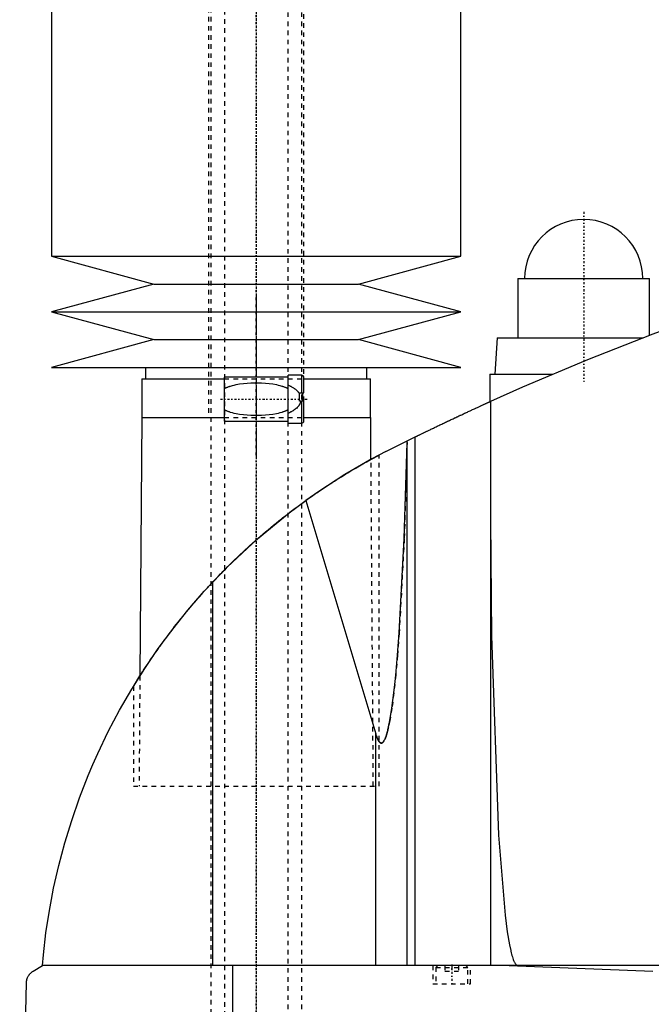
# Model space of a CAD drawing. Extents: x -502 to 174, y -319 to 715.
# Tile 3 of 7: x -502 to -363, y 129 to 345. Entities that reach past the tile are written whole.
import ezdxf

# ---------------------------------------------------------------- set-up
doc = ezdxf.new("R2010")
doc.units = 0
doc.linetypes.add('CENTER', pattern=[1.5, 0.45, -0.5, 0.05, -0.5])
doc.linetypes.add('DASHED', pattern=[2, 1, -1])
for name, color, linetype in [('AM_0', 7, 'CONTINUOUS'), ('AM_3', 7, 'DASHED'), ('AM_7', 7, 'CENTER')]:
    doc.layers.add(name, color=color, linetype=linetype)

msp = doc.modelspace()

# ---------------------------------------------------------------- linework, layer by layer
at = {"layer": 'AM_0', "color": 7, "linetype": 'CONTINUOUS'}
for p, q in [((-495, 435.5), (-495, 292.9)), ((-405, 292.9), (-405, 435.5)), ((-495, 292.9), (-472.5, 286.8)), ((-495, 292.9), (-405, 292.9)), ((-427.5, 286.8), (-405, 292.9)), ((-392.5, 288), (-392.5, 275)), ((-392.5, 288), (-363.5, 288)), ((-363.5, 275.54), (-363.5, 288)), ((-472.5, 286.8), (-495, 280.7)), ((-472.5, 286.8), (-427.5, 286.8)), ((-405, 280.7), (-427.5, 286.8)), ((-495, 280.7), (-472.5, 274.6)), ((-495, 280.7), (-405, 280.7)), ((-427.5, 274.6), (-405, 280.7)), ((-397, 275), (-397.5, 267)), ((-397, 275), (-364.91, 275)), ((-472.5, 274.6), (-495, 268.5)), ((-472.5, 274.6), (-427.5, 274.6)), ((-405, 268.5), (-427.5, 274.6)), ((-495, 268.5), (-405, 268.5)), ((-474.35, 268.5), (-474.35, 266)), ((-425.65, 266), (-425.65, 268.5)), ((-443, 266.35), (-457, 266.35)), ((-457, 256.65), (-457, 266.35)), ((-440, 266.75), (-443, 266.75)), ((-443, 256.25), (-443, 266.75)), ((-440, 262.9), (-440, 266.75)), ((-439.5, 262.9), (-439.5, 266.25)), ((-398.65, 267), (-398.65, 260.94)), ((-398.65, 267), (-384.81, 267)), ((-475.15, 266), (-475.15, 257.5)), ((-475.15, 266), (-457, 266)), ((-439.5, 266), (-424.85, 266)), ((-424.85, 257.5), (-424.85, 266)), ((-440.5, 261.1), (-440.5, 262.9)), ((-440.5, 262.9), (-439.5, 262.9)), ((-439.83, 262.9), (-439.83, 261.1)), ((-439.5, 261.1), (-440.5, 261.1)), ((-440, 256.25), (-440, 261.1)), ((-439.5, 256.75), (-439.5, 261.1)), ((-398.5, 261.01), (-398.5, 137.05)), ((-475.18, 257.5), (-475.58, 200.68)), ((-475.18, 257.5), (-457, 257.5)), ((-439.5, 257.5), (-424.82, 257.5)), ((-424.76, 248.27), (-424.82, 257.5)), ((-457, 256.65), (-443, 256.65)), ((-443, 256.25), (-440, 256.25)), ((-421.5, 250), (-415.04, 253.21)), ((-415.04, 137.05), (-415.04, 253.21)), ((-416.82, 252), (-416.82, 252.34)), ((-416.82, 137.05), (-416.82, 252)), ((-424.76, 248.27), (-423, 249.22)), ((-439.07, 239.26), (-423.7, 187.93)), ((-459.54, 137.05), (-459.54, 221.33)), ((-477, 198.4), (-475.58, 200.68)), ((-423.7, 137.05), (-423.7, 187.93)), ((-499, 135.85), (-497, 137.05)), ((-105.5, 137.05), (-497, 137.05)), ((-455.15, 76.5), (-455.15, 137.05)), ((-394.4, 137.05), (-362.76, 135.85)), ((-502, 76.5), (-500.5, 133.35))]:
    msp.add_line(p, q, dxfattribs=at)
for points in [[(-355.5, 278.5, 0), (-362.76, 275.82, 0), (-377.17, 270.17, 0), (-391.43, 264.15, 0), (-398.5, 261.01, 0)], [(-415.04, 253.21, 0), (-415, 253.23, 0), (-414.92, 253.27, 0), (-414.83, 253.31, 0), (-414.79, 253.34, 0), (-414.74, 253.36, 0), (-414.64, 253.41, 0), (-414.54, 253.46, 0), (-414.43, 253.51, 0), (-414.31, 253.57, 0), (-414.19, 253.63, 0), (-414.13, 253.66, 0), (-414.07, 253.69, 0), (-413.94, 253.75, 0), (-413.81, 253.82, 0), (-413.67, 253.88, 0), (-413.53, 253.95, 0), (-413.39, 254.02, 0), (-413.32, 254.05, 0), (-413.24, 254.09, 0), (-413.09, 254.16, 0), (-412.94, 254.23, 0), (-412.87, 254.27, 0), (-412.79, 254.31, 0), (-412.63, 254.39, 0), (-412.47, 254.47, 0), (-412.38, 254.51, 0), (-412.3, 254.55, 0), (-412.13, 254.63, 0), (-411.95, 254.71, 0), (-411.77, 254.8, 0), (-411.59, 254.89, 0), (-411.4, 254.98, 0), (-411.31, 255.02, 0), (-411.22, 255.07, 0), (-411.02, 255.16, 0), (-410.83, 255.26, 0), (-410.63, 255.35, 0), (-410.43, 255.45, 0), (-410.23, 255.54, 0), (-410.13, 255.59, 0), (-410.03, 255.64, 0), (-409.82, 255.74, 0), (-409.61, 255.84, 0), (-409.41, 255.94, 0), (-409.2, 256.04, 0), (-408.99, 256.14, 0), (-408.88, 256.19, 0), (-408.78, 256.24, 0), (-408.57, 256.34, 0), (-408.36, 256.44, 0), (-408.15, 256.54, 0), (-407.94, 256.64, 0), (-407.73, 256.73, 0), (-407.62, 256.78, 0), (-407.52, 256.83, 0), (-407.31, 256.93, 0), (-407.11, 257.03, 0), (-406.9, 257.12, 0), (-406.7, 257.22, 0), (-406.49, 257.32, 0), (-406.39, 257.37, 0), (-406.29, 257.41, 0), (-406.08, 257.51, 0), (-405.87, 257.61, 0), (-405.76, 257.66, 0), (-405.66, 257.71, 0), (-405.44, 257.81, 0), (-405.23, 257.91, 0), (-405.13, 257.96, 0), (-405.02, 258.01, 0), (-404.81, 258.1, 0), (-404.6, 258.2, 0), (-404.39, 258.3, 0), (-404.19, 258.4, 0), (-403.98, 258.49, 0), (-403.88, 258.54, 0), (-403.78, 258.59, 0), (-403.57, 258.68, 0), (-403.37, 258.77, 0), (-403.17, 258.87, 0), (-402.98, 258.96, 0), (-402.78, 259.05, 0), (-402.69, 259.09, 0), (-402.59, 259.13, 0), (-402.41, 259.22, 0), (-402.22, 259.31, 0), (-402.04, 259.39, 0), (-401.87, 259.47, 0), (-401.7, 259.55, 0), (-401.61, 259.59, 0), (-401.53, 259.63, 0), (-401.36, 259.7, 0), (-401.2, 259.77, 0), (-401.05, 259.85, 0), (-400.9, 259.92, 0), (-400.75, 259.98, 0), (-400.67, 260.02, 0), (-400.6, 260.05, 0), (-400.46, 260.12, 0), (-400.32, 260.18, 0), (-400.18, 260.24, 0), (-400.05, 260.3, 0), (-399.92, 260.36, 0), (-399.86, 260.39, 0), (-399.8, 260.42, 0), (-399.68, 260.47, 0), (-399.56, 260.52, 0), (-399.51, 260.55, 0), (-399.45, 260.57, 0), (-399.35, 260.62, 0), (-399.25, 260.67, 0), (-399.2, 260.69, 0), (-399.16, 260.71, 0), (-399.07, 260.75, 0), (-398.99, 260.78, 0), (-398.91, 260.82, 0), (-398.84, 260.85, 0), (-398.78, 260.88, 0), (-398.75, 260.89, 0), (-398.72, 260.9, 0), (-398.67, 260.93, 0), (-398.63, 260.95, 0), (-398.59, 260.96, 0), (-398.56, 260.98, 0), (-398.54, 260.99, 0), (-398.53, 260.99, 0), (-398.52, 261, 0), (-398.51, 261, 0), (-398.5, 261.01, 0), (-398.5, 261.01, 0)], [(-423.7, 187.93, 0), (-423.67, 187.8, 0), (-423.59, 187.55, 0), (-423.51, 187.32, 0), (-423.47, 187.22, 0), (-423.43, 187.11, 0), (-423.35, 186.92, 0), (-423.27, 186.74, 0), (-423.19, 186.58, 0), (-423.11, 186.44, 0), (-423.03, 186.32, 0), (-422.99, 186.26, 0), (-422.98, 186.25, 0), (-422.97, 186.24, 0), (-422.96, 186.22, 0), (-422.95, 186.21, 0), (-422.94, 186.2, 0), (-422.93, 186.19, 0), (-422.92, 186.17, 0), (-422.9, 186.16, 0), (-422.89, 186.14, 0), (-422.88, 186.13, 0), (-422.87, 186.12, 0), (-422.86, 186.12, 0), (-422.85, 186.1, 0), (-422.84, 186.09, 0), (-422.82, 186.08, 0), (-422.81, 186.07, 0), (-422.8, 186.06, 0), (-422.79, 186.05, 0), (-422.78, 186.05, 0), (-422.77, 186.03, 0), (-422.76, 186.03, 0), (-422.74, 186.02, 0), (-422.73, 186.01, 0), (-422.72, 186, 0), (-422.71, 186, 0), (-422.7, 185.99, 0), (-422.69, 185.98, 0), (-422.68, 185.98, 0), (-422.66, 185.97, 0), (-422.65, 185.97, 0), (-422.64, 185.96, 0), (-422.63, 185.96, 0), (-422.62, 185.96, 0), (-422.61, 185.95, 0), (-422.6, 185.95, 0), (-422.58, 185.94, 0), (-422.57, 185.94, 0), (-422.56, 185.94, 0), (-422.55, 185.94, 0), (-422.54, 185.94, 0), (-422.53, 185.94, 0), (-422.52, 185.94, 0), (-422.51, 185.94, 0), (-422.5, 185.94, 0), (-422.49, 185.94, 0), (-422.48, 185.94, 0), (-422.47, 185.94, 0), (-422.46, 185.94, 0), (-422.45, 185.94, 0), (-422.44, 185.94, 0), (-422.42, 185.94, 0), (-422.41, 185.95, 0), (-422.4, 185.95, 0), (-422.39, 185.95, 0), (-422.38, 185.95, 0), (-422.37, 185.96, 0), (-422.36, 185.96, 0), (-422.34, 185.97, 0), (-422.33, 185.97, 0), (-422.32, 185.98, 0), (-422.31, 185.98, 0), (-422.3, 185.99, 0), (-422.29, 185.99, 0), (-422.28, 186, 0), (-422.27, 186.01, 0), (-422.26, 186.01, 0), (-422.25, 186.02, 0), (-422.24, 186.03, 0), (-422.23, 186.03, 0), (-422.22, 186.04, 0), (-422.21, 186.05, 0), (-422.2, 186.06, 0), (-422.18, 186.07, 0), (-422.17, 186.08, 0), (-422.16, 186.09, 0), (-422.15, 186.1, 0), (-422.14, 186.11, 0), (-422.13, 186.12, 0), (-422.12, 186.13, 0), (-422.1, 186.15, 0), (-422.09, 186.16, 0), (-422.08, 186.18, 0), (-422.07, 186.19, 0), (-422.06, 186.19, 0), (-422.05, 186.21, 0), (-422.04, 186.23, 0), (-422.03, 186.23, 0), (-422.02, 186.24, 0), (-422.01, 186.26, 0), (-422, 186.28, 0), (-421.99, 186.29, 0), (-421.98, 186.3, 0), (-421.97, 186.32, 0), (-421.96, 186.34, 0), (-421.91, 186.41, 0), (-421.83, 186.54, 0), (-421.75, 186.7, 0), (-421.67, 186.87, 0), (-421.59, 187.06, 0), (-421.55, 187.16, 0), (-421.51, 187.27, 0), (-421.43, 187.49, 0), (-421.36, 187.73, 0), (-421.28, 187.99, 0), (-421.2, 188.26, 0), (-421.12, 188.55, 0), (-421.08, 188.71, 0), (-421.04, 188.86, 0), (-420.97, 189.19, 0), (-420.89, 189.53, 0), (-420.62, 190.86, 0), (-420.17, 193.61, 0), (-419.73, 196.94, 0), (-419.52, 198.82, 0), (-419.32, 200.83, 0), (-418.92, 205.25, 0), (-418.55, 210.17, 0), (-417.45, 230.88, 0), (-416.82, 252, 0)], [(-421.5, 250, 0), (-424.54, 248.39, 0), (-430.48, 244.95, 0), (-436.26, 241.23, 0), (-439.07, 239.26, 0)], [(-459.54, 221.33, 0), (-456.38, 224.59, 0), (-449.74, 230.79, 0), (-442.72, 236.55, 0), (-439.07, 239.26, 0)], [(-398.5, 234.82, 0), (-398.3, 209.52, 0), (-396.74, 165.69, 0), (-395.27, 148.1, 0), (-394.8, 144.49, 0), (-394.3, 141.58, 0), (-394.05, 140.38, 0), (-394.01, 140.2, 0), (-393.93, 139.85, 0), (-393.84, 139.52, 0), (-393.8, 139.37, 0), (-393.76, 139.22, 0), (-393.67, 138.93, 0), (-393.58, 138.66, 0), (-393.5, 138.41, 0), (-393.41, 138.19, 0), (-393.33, 137.98, 0), (-393.28, 137.89, 0), (-393.24, 137.8, 0), (-393.15, 137.63, 0), (-393.07, 137.49, 0), (-393.02, 137.41, 0), (-393, 137.39, 0), (-392.99, 137.37, 0), (-392.98, 137.36, 0), (-392.97, 137.35, 0), (-392.96, 137.33, 0), (-392.94, 137.32, 0), (-392.93, 137.3, 0), (-392.91, 137.28, 0), (-392.9, 137.27, 0), (-392.89, 137.26, 0), (-392.89, 137.25, 0), (-392.87, 137.24, 0), (-392.86, 137.22, 0), (-392.84, 137.21, 0), (-392.83, 137.2, 0), (-392.81, 137.18, 0), (-392.81, 137.18, 0), (-392.8, 137.17, 0), (-392.78, 137.16, 0), (-392.77, 137.15, 0), (-392.76, 137.14, 0), (-392.75, 137.14, 0), (-392.74, 137.13, 0), (-392.73, 137.12, 0), (-392.72, 137.11, 0), (-392.71, 137.11, 0), (-392.7, 137.1, 0), (-392.68, 137.09, 0), (-392.67, 137.09, 0), (-392.65, 137.08, 0), (-392.64, 137.08, 0), (-392.63, 137.07, 0), (-392.62, 137.07, 0), (-392.61, 137.07, 0), (-392.59, 137.06, 0), (-392.58, 137.06, 0), (-392.57, 137.06, 0), (-392.55, 137.05, 0), (-392.54, 137.05, 0), (-392.54, 137.05, 0), (-392.52, 137.05, 0), (-392.51, 137.05, 0), (-392.5, 137.05, 0)], [(-497, 137.05, 0), (-496.78, 139.43, 0), (-496.22, 144.25, 0), (-495.47, 149.13, 0), (-495.02, 151.59, 0), (-494.53, 154.06, 0), (-493.41, 159.01, 0), (-492.08, 163.98, 0), (-490.56, 168.95, 0), (-488.85, 173.89, 0), (-486.93, 178.8, 0), (-485.9, 181.24, 0), (-484.82, 183.66, 0), (-482.52, 188.45, 0), (-480.04, 193.17, 0), (-477.37, 197.79, 0), (-474.52, 202.31, 0), (-471.52, 206.7, 0), (-469.96, 208.86, 0), (-468.36, 210.97, 0), (-465.02, 215.13, 0), (-461.43, 219.28, 0), (-459.54, 221.33, 0)], [(-500.5, 133.35, 0), (-500.5, 133.35, 0), (-500.5, 133.36, 0), (-500.5, 133.37, 0), (-500.5, 133.38, 0), (-500.5, 133.38, 0), (-500.5, 133.39, 0), (-500.5, 133.4, 0), (-500.5, 133.43, 0), (-500.49, 133.48, 0), (-500.49, 133.51, 0), (-500.49, 133.53, 0), (-500.48, 133.58, 0), (-500.48, 133.63, 0), (-500.47, 133.68, 0), (-500.46, 133.73, 0), (-500.46, 133.78, 0), (-500.45, 133.8, 0), (-500.45, 133.82, 0), (-500.44, 133.86, 0), (-500.43, 133.9, 0), (-500.42, 133.94, 0), (-500.41, 133.98, 0), (-500.4, 134.02, 0), (-500.4, 134.04, 0), (-500.39, 134.05, 0), (-500.38, 134.09, 0), (-500.37, 134.12, 0), (-500.37, 134.14, 0), (-500.36, 134.16, 0), (-500.35, 134.19, 0), (-500.34, 134.22, 0), (-500.33, 134.24, 0), (-500.33, 134.26, 0), (-500.32, 134.29, 0), (-500.3, 134.32, 0), (-500.26, 134.43, 0), (-500.18, 134.59, 0), (-500.1, 134.75, 0), (-500.02, 134.88, 0), (-499.94, 135, 0), (-499.9, 135.06, 0), (-499.86, 135.11, 0), (-499.77, 135.22, 0), (-499.67, 135.32, 0), (-499.58, 135.41, 0), (-499.48, 135.51, 0), (-499.38, 135.59, 0), (-499.33, 135.63, 0), (-499.27, 135.67, 0), (-499.17, 135.75, 0), (-499.06, 135.82, 0), (-499, 135.85, 0)]]:
    msp.add_polyline3d(points, dxfattribs=at)
for centre, radius, start, end in [((-378, 288), 13, 0, 180), ((-440, 266.25), 0.5, 0, 90), ((-440, 256.75), 0.5, 270, 0)]:
    msp.add_arc(centre, radius, start, end, dxfattribs=at)
at = {"layer": 'AM_3', "color": 6, "linetype": 'DASHED'}
for p, q in [((-457, 629), (-457, -50.5)), ((-443, -50.5), (-443, 629)), ((-460, 613.5), (-460, -20.5)), ((-440, -10.5), (-440, 609.9)), ((-460.5, 435.5), (-460.5, 257.5)), ((-439.5, 261.1), (-439.5, 435.5)), ((-457, 266), (-439.5, 266)), ((-440.5, 262.69), (-440.5, 262.9)), ((-439.83, 261.1), (-440, 261.1)), ((-457, 257.5), (-439.5, 257.5)), ((-423, 176.5), (-423, 249.22)), ((-424.25, 176.5), (-424.76, 248.27)), ((-475.58, 200.68), (-475.75, 176.5)), ((-477, 198.4), (-477, 176.5)), ((-477, 176.5), (-423, 176.5)), ((-411.15, 137.05), (-411.15, 133.05)), ((-410.1, 137.05), (-410.5, 136.65)), ((-410.5, 136.65), (-410.5, 133.05)), ((-410.5, 136.65), (-403.5, 136.65)), ((-408.5, 137.05), (-408.5, 135.8)), ((-407, 137.05), (-407, 135.8)), ((-405.5, 137.05), (-405.5, 135.8)), ((-403.5, 136.65), (-403.9, 137.05)), ((-403.5, 133.05), (-403.5, 136.65)), ((-402.85, 133.05), (-402.85, 137.05)), ((-408.5, 135.8), (-405.5, 135.8)), ((-411.15, 133.05), (-402.85, 133.05))]:
    msp.add_line(p, q, dxfattribs=at)
for points in [[(-457, 263.85, 0), (-456.94, 263.88, 0), (-456.83, 263.93, 0), (-456.72, 263.99, 0), (-456.66, 264.01, 0), (-456.61, 264.04, 0), (-456.49, 264.09, 0), (-456.37, 264.14, 0), (-456.26, 264.18, 0), (-456.14, 264.23, 0), (-456.02, 264.27, 0), (-455.95, 264.29, 0), (-455.89, 264.31, 0), (-455.77, 264.35, 0), (-455.65, 264.39, 0), (-455.21, 264.52, 0), (-454.82, 264.62, 0), (-454.43, 264.7, 0), (-453.64, 264.84, 0), (-452.82, 264.95, 0), (-452.01, 265.03, 0), (-451.19, 265.07, 0), (-450.39, 265.1, 0), (-450, 265.1, 0), (-449.61, 265.1, 0), (-448.81, 265.07, 0), (-447.99, 265.03, 0), (-447.18, 264.95, 0), (-446.36, 264.84, 0), (-445.57, 264.7, 0), (-445.18, 264.62, 0), (-444.79, 264.52, 0), (-444.35, 264.39, 0), (-444.23, 264.35, 0), (-444.11, 264.31, 0), (-444.05, 264.29, 0), (-443.98, 264.27, 0), (-443.86, 264.23, 0), (-443.74, 264.18, 0), (-443.63, 264.14, 0), (-443.51, 264.09, 0), (-443.39, 264.04, 0), (-443.34, 264.01, 0), (-443.28, 263.99, 0), (-443.17, 263.93, 0), (-443.06, 263.88, 0), (-443, 263.85, 0)], [(-443, 264.59, 0), (-442.92, 264.56, 0), (-442.75, 264.49, 0), (-442.58, 264.41, 0), (-442.5, 264.37, 0), (-442.42, 264.33, 0), (-442.26, 264.25, 0), (-442.1, 264.16, 0), (-441.94, 264.07, 0), (-441.79, 263.98, 0), (-441.64, 263.88, 0), (-441.57, 263.83, 0), (-441.5, 263.78, 0), (-441.36, 263.67, 0), (-441.22, 263.56, 0), (-441.1, 263.44, 0), (-440.97, 263.32, 0), (-440.86, 263.19, 0), (-440.8, 263.13, 0), (-440.75, 263.06, 0), (-440.64, 262.92, 0), (-440.55, 262.77, 0), (-440.5, 262.69, 0)], [(-440.21, 261.1, 0), (-440.21, 261.08, 0), (-440.22, 261.04, 0), (-440.23, 261.01, 0), (-440.23, 260.99, 0), (-440.24, 260.97, 0), (-440.24, 260.93, 0), (-440.25, 260.89, 0), (-440.27, 260.86, 0), (-440.28, 260.82, 0), (-440.29, 260.78, 0), (-440.29, 260.76, 0), (-440.3, 260.75, 0), (-440.31, 260.71, 0), (-440.33, 260.67, 0), (-440.34, 260.64, 0), (-440.36, 260.6, 0), (-440.37, 260.57, 0), (-440.38, 260.55, 0), (-440.39, 260.53, 0), (-440.4, 260.49, 0), (-440.42, 260.46, 0), (-440.43, 260.44, 0), (-440.44, 260.43, 0), (-440.46, 260.39, 0), (-440.47, 260.36, 0), (-440.48, 260.34, 0), (-440.49, 260.32, 0), (-440.51, 260.29, 0), (-440.53, 260.26, 0), (-440.55, 260.23, 0), (-440.57, 260.19, 0), (-440.59, 260.16, 0), (-440.6, 260.15, 0), (-440.61, 260.13, 0), (-440.63, 260.1, 0), (-440.65, 260.07, 0), (-440.73, 259.97, 0), (-440.87, 259.8, 0), (-441.01, 259.64, 0), (-441.17, 259.49, 0), (-441.25, 259.42, 0), (-441.34, 259.35, 0), (-441.51, 259.21, 0), (-441.69, 259.09, 0), (-441.88, 258.96, 0), (-442.07, 258.85, 0), (-442.27, 258.74, 0), (-442.38, 258.69, 0), (-442.48, 258.64, 0), (-442.69, 258.54, 0), (-442.89, 258.45, 0), (-443, 258.41, 0)], [(-443, 259.15, 0), (-443.06, 259.12, 0), (-443.17, 259.07, 0), (-443.28, 259.01, 0), (-443.34, 258.99, 0), (-443.39, 258.96, 0), (-443.51, 258.91, 0), (-443.63, 258.86, 0), (-443.74, 258.82, 0), (-443.86, 258.77, 0), (-443.98, 258.73, 0), (-444.05, 258.71, 0), (-444.11, 258.69, 0), (-444.23, 258.65, 0), (-444.35, 258.61, 0), (-444.79, 258.48, 0), (-445.18, 258.38, 0), (-445.57, 258.3, 0), (-446.36, 258.16, 0), (-447.18, 258.05, 0), (-447.99, 257.97, 0), (-448.81, 257.93, 0), (-449.61, 257.9, 0), (-450, 257.9, 0), (-450.39, 257.9, 0), (-451.19, 257.93, 0), (-452.01, 257.97, 0), (-452.82, 258.05, 0), (-453.64, 258.16, 0), (-454.43, 258.3, 0), (-454.82, 258.38, 0), (-455.21, 258.48, 0), (-455.65, 258.61, 0), (-455.77, 258.65, 0), (-455.89, 258.69, 0), (-455.95, 258.71, 0), (-456.02, 258.73, 0), (-456.14, 258.77, 0), (-456.26, 258.82, 0), (-456.37, 258.86, 0), (-456.49, 258.91, 0), (-456.61, 258.96, 0), (-456.66, 258.99, 0), (-456.72, 259.01, 0), (-456.83, 259.07, 0), (-456.94, 259.12, 0), (-457, 259.15, 0)], [(-416.82, 252, 0), (-417.45, 230.88, 0), (-418.55, 210.17, 0), (-418.92, 205.25, 0), (-419.32, 200.83, 0), (-419.52, 198.82, 0), (-419.73, 196.94, 0), (-420.17, 193.61, 0), (-420.62, 190.86, 0), (-420.89, 189.53, 0), (-420.97, 189.19, 0), (-421.04, 188.86, 0), (-421.08, 188.71, 0), (-421.12, 188.55, 0), (-421.2, 188.26, 0), (-421.28, 187.99, 0), (-421.36, 187.73, 0), (-421.43, 187.49, 0), (-421.51, 187.27, 0), (-421.55, 187.16, 0), (-421.59, 187.06, 0), (-421.67, 186.87, 0), (-421.75, 186.7, 0), (-421.83, 186.54, 0), (-421.91, 186.41, 0), (-421.96, 186.34, 0), (-421.97, 186.32, 0), (-421.98, 186.3, 0), (-421.99, 186.29, 0), (-422, 186.28, 0), (-422.01, 186.26, 0), (-422.02, 186.24, 0), (-422.03, 186.23, 0), (-422.04, 186.23, 0), (-422.05, 186.21, 0), (-422.06, 186.19, 0), (-422.07, 186.19, 0), (-422.08, 186.18, 0), (-422.09, 186.16, 0), (-422.1, 186.15, 0), (-422.12, 186.13, 0), (-422.13, 186.12, 0), (-422.14, 186.11, 0), (-422.15, 186.1, 0), (-422.16, 186.09, 0), (-422.17, 186.08, 0), (-422.18, 186.07, 0), (-422.2, 186.06, 0), (-422.21, 186.05, 0), (-422.22, 186.04, 0), (-422.23, 186.03, 0), (-422.24, 186.03, 0), (-422.25, 186.02, 0), (-422.26, 186.01, 0), (-422.27, 186.01, 0), (-422.28, 186, 0), (-422.29, 185.99, 0), (-422.3, 185.99, 0), (-422.31, 185.98, 0), (-422.32, 185.98, 0), (-422.33, 185.97, 0), (-422.34, 185.97, 0), (-422.36, 185.96, 0), (-422.37, 185.96, 0), (-422.38, 185.95, 0), (-422.39, 185.95, 0), (-422.4, 185.95, 0), (-422.41, 185.95, 0), (-422.42, 185.94, 0), (-422.44, 185.94, 0), (-422.45, 185.94, 0), (-422.46, 185.94, 0), (-422.47, 185.94, 0), (-422.48, 185.94, 0), (-422.49, 185.94, 0), (-422.5, 185.94, 0), (-422.51, 185.94, 0), (-422.52, 185.94, 0), (-422.53, 185.94, 0), (-422.54, 185.94, 0), (-422.55, 185.94, 0), (-422.56, 185.94, 0), (-422.57, 185.94, 0), (-422.58, 185.94, 0), (-422.6, 185.95, 0), (-422.61, 185.95, 0), (-422.62, 185.96, 0), (-422.63, 185.96, 0), (-422.64, 185.96, 0), (-422.65, 185.97, 0), (-422.66, 185.97, 0), (-422.68, 185.98, 0), (-422.69, 185.98, 0), (-422.7, 185.99, 0), (-422.71, 186, 0), (-422.72, 186, 0), (-422.73, 186.01, 0), (-422.74, 186.02, 0), (-422.76, 186.03, 0), (-422.77, 186.03, 0), (-422.78, 186.05, 0), (-422.79, 186.05, 0), (-422.8, 186.06, 0), (-422.81, 186.07, 0), (-422.82, 186.08, 0), (-422.84, 186.09, 0), (-422.85, 186.1, 0), (-422.86, 186.12, 0), (-422.87, 186.12, 0), (-422.88, 186.13, 0), (-422.89, 186.14, 0), (-422.9, 186.16, 0), (-422.92, 186.17, 0), (-422.93, 186.19, 0), (-422.94, 186.2, 0), (-422.95, 186.21, 0), (-422.96, 186.22, 0), (-422.97, 186.24, 0), (-422.98, 186.25, 0), (-422.99, 186.26, 0), (-423, 186.27, 0), (-423.01, 186.29, 0), (-423.02, 186.31, 0), (-423.03, 186.32, 0), (-423.04, 186.33, 0), (-423.05, 186.35, 0), (-423.06, 186.37, 0), (-423.11, 186.44, 0), (-423.19, 186.58, 0), (-423.27, 186.74, 0), (-423.35, 186.92, 0), (-423.43, 187.11, 0), (-423.47, 187.22, 0), (-423.51, 187.32, 0), (-423.59, 187.55, 0), (-423.67, 187.8, 0), (-423.7, 187.93, 0)], [(-475.58, 200.68, 0), (-475.47, 200.85, 0), (-475.24, 201.21, 0), (-475, 201.58, 0), (-474.87, 201.77, 0), (-474.75, 201.97, 0), (-474.48, 202.38, 0), (-474.2, 202.8, 0), (-473.91, 203.23, 0), (-473.62, 203.67, 0), (-473.31, 204.13, 0), (-473.15, 204.36, 0), (-472.99, 204.59, 0), (-472.67, 205.06, 0), (-472.34, 205.54, 0), (-472, 206.02, 0), (-471.66, 206.51, 0), (-471.31, 206.99, 0), (-471.14, 207.24, 0), (-470.96, 207.48, 0), (-470.61, 207.97, 0), (-470.25, 208.46, 0), (-470.07, 208.7, 0), (-469.88, 208.95, 0), (-469.51, 209.46, 0), (-469.12, 209.97, 0), (-468.93, 210.22, 0), (-468.73, 210.48, 0), (-468.33, 211, 0), (-467.93, 211.53, 0), (-467.51, 212.06, 0), (-467.09, 212.59, 0), (-466.66, 213.13, 0), (-466.44, 213.4, 0), (-466.22, 213.67, 0), (-465.77, 214.22, 0), (-465.32, 214.77, 0), (-464.87, 215.32, 0), (-464.4, 215.87, 0), (-463.93, 216.43, 0), (-463.69, 216.7, 0), (-463.45, 216.98, 0), (-462.97, 217.54, 0), (-462.48, 218.1, 0), (-461.98, 218.65, 0), (-461.48, 219.21, 0), (-460.98, 219.77, 0), (-460.72, 220.05, 0), (-460.47, 220.33, 0), (-459.95, 220.88, 0), (-459.43, 221.44, 0), (-458.91, 221.99, 0), (-458.38, 222.54, 0), (-457.85, 223.09, 0), (-457.58, 223.37, 0), (-457.32, 223.64, 0), (-456.78, 224.18, 0), (-456.24, 224.73, 0), (-455.69, 225.26, 0), (-455.15, 225.8, 0), (-454.6, 226.33, 0), (-454.33, 226.59, 0), (-454.05, 226.85, 0), (-453.5, 227.38, 0), (-452.95, 227.89, 0), (-452.67, 228.15, 0), (-452.4, 228.4, 0), (-451.85, 228.91, 0), (-451.29, 229.41, 0), (-451.02, 229.66, 0), (-450.74, 229.91, 0), (-450.19, 230.4, 0), (-449.64, 230.88, 0), (-449.08, 231.37, 0), (-448.51, 231.86, 0), (-447.94, 232.34, 0), (-447.65, 232.59, 0), (-447.37, 232.83, 0), (-446.78, 233.31, 0), (-446.19, 233.8, 0), (-445.6, 234.28, 0), (-445.01, 234.76, 0), (-444.41, 235.24, 0), (-444.11, 235.47, 0), (-443.81, 235.71, 0), (-443.21, 236.18, 0), (-442.6, 236.64, 0), (-442, 237.1, 0), (-441.4, 237.56, 0), (-440.79, 238.01, 0), (-440.49, 238.23, 0), (-440.19, 238.45, 0), (-439.59, 238.88, 0), (-439, 239.31, 0), (-438.4, 239.74, 0), (-437.82, 240.15, 0), (-437.23, 240.56, 0), (-436.94, 240.76, 0), (-436.65, 240.96, 0), (-436.08, 241.35, 0), (-435.51, 241.73, 0), (-434.95, 242.11, 0), (-434.4, 242.47, 0), (-433.85, 242.83, 0), (-433.59, 243, 0), (-433.32, 243.17, 0), (-432.79, 243.51, 0), (-432.28, 243.84, 0), (-432.02, 244, 0), (-431.77, 244.16, 0), (-431.28, 244.46, 0), (-430.8, 244.76, 0), (-430.56, 244.91, 0), (-430.33, 245.05, 0), (-429.87, 245.33, 0), (-429.41, 245.6, 0), (-428.97, 245.87, 0), (-428.53, 246.13, 0), (-428.1, 246.38, 0), (-427.9, 246.5, 0), (-427.69, 246.62, 0), (-427.29, 246.85, 0), (-426.9, 247.07, 0), (-426.52, 247.29, 0), (-426.16, 247.49, 0), (-425.82, 247.68, 0), (-425.65, 247.77, 0), (-425.49, 247.86, 0), (-425.19, 248.03, 0), (-424.9, 248.19, 0), (-424.76, 248.27, 0)]]:
    msp.add_polyline3d(points, dxfattribs=at)
at = {"layer": 'AM_7', "color": 4, "linetype": 'CENTER'}
for p, q in [((-450, 715.48), (-450, -86.97)), ((-450, 444.4), (-450, 248.6)), ((-378, 302.7), (-378, 265.3)), ((-391.65, 288), (-364.35, 288)), ((-450, 284.39), (-450, 22.81)), ((-457.88, 261.5), (-438.62, 261.5)), ((-407, 137.25), (-407, 132.85))]:
    msp.add_line(p, q, dxfattribs=at)

doc.saveas('drawing.dxf')
